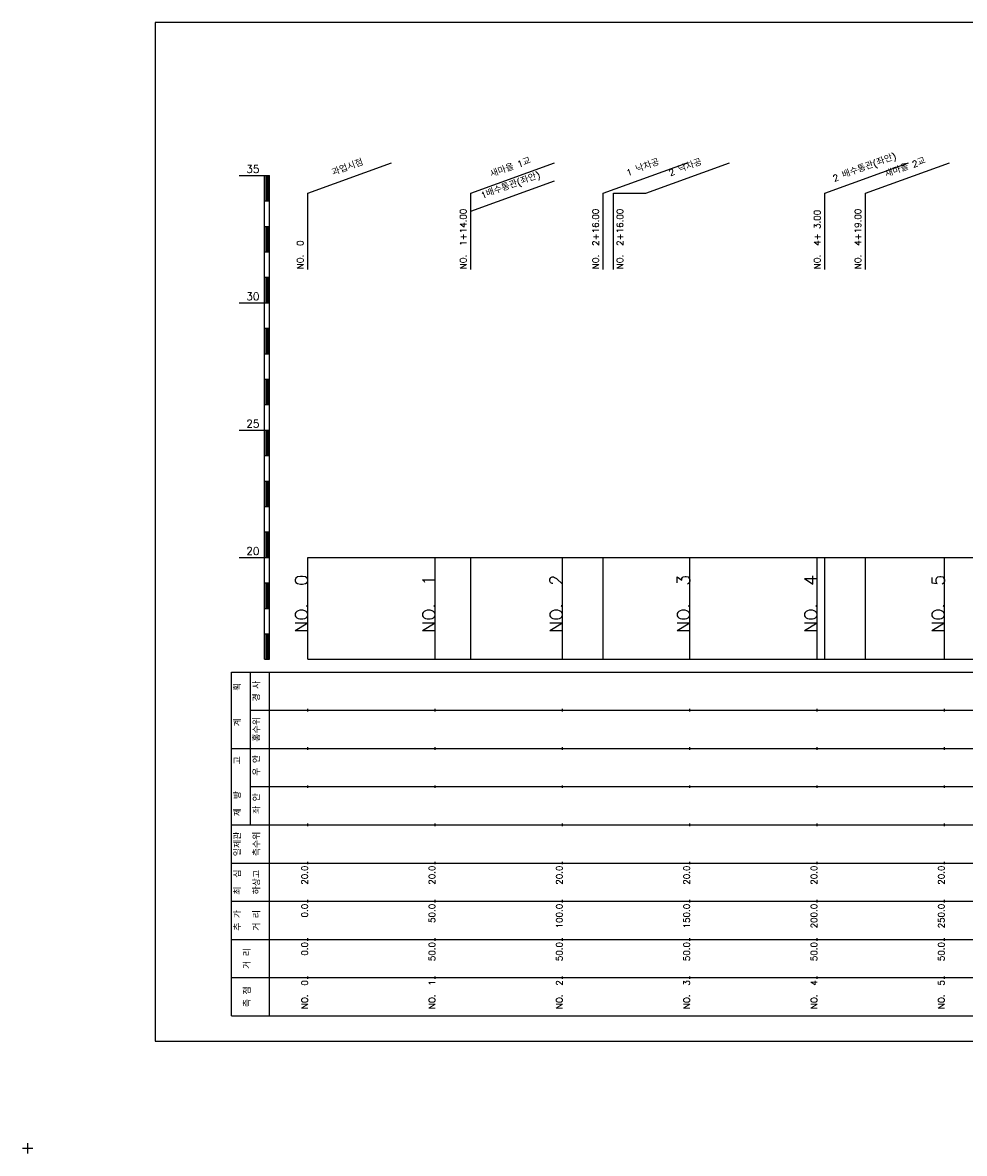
# Model space of a CAD drawing. Extents: x -2 to 685, y -2 to 925.
# Tile 1 of 4: x -2 to 368, y -2 to 442. Entities that reach past the tile are written whole.
import ezdxf
from ezdxf.enums import TextEntityAlignment as Align

# ---------------------------------------------------------------- set-up
doc = ezdxf.new("R2010")
doc.units = 0
doc.header["$LTSCALE"] = 5
for name, color, linetype in [('BOX', 5, 'CONTINUOUS'), ('DT1', 3, 'CONTINUOUS'), ('LT1', 4, 'CONTINUOUS'), ('ST1', 7, 'CONTINUOUS')]:
    doc.layers.add(name, color=color, linetype=linetype)
doc.styles.add('GHS', font='ROMANS.shx', dxfattribs={"bigfont": 'GHS.shx'})

msp = doc.modelspace()

# ---------------------------------------------------------------- linework, layer by layer
at = {"layer": 'BOX'}
msp.add_lwpolyline([(50, 42), (650, 42), (650, 442), (50, 442), (50, 42)], dxfattribs=at)
at = {"layer": 'DT1', "linetype": 'CONTINUOUS'}
msp.add_line((230, 375), (242.68, 375), dxfattribs=at)
at = {"layer": 'LT1', "linetype": 'CONTINUOUS'}
for p, q in [((110, 375), (142.89, 386.97)), ((174, 375), (206.89, 386.97)), ((226, 375), (258.89, 386.97)), ((242.68, 375), (275.57, 386.97)), ((313, 375), (345.89, 386.97)), ((329, 375), (361.89, 386.97)), ((174, 367.96), (206.89, 379.93)), ((110, 345), (110, 375)), ((174, 345), (174, 375)), ((226, 345), (226, 375)), ((230, 345), (230, 375)), ((313, 345), (313, 375)), ((329, 345), (329, 375))]:
    msp.add_line(p, q, dxfattribs=at)
at = {"layer": 'LT1'}
for p, q in [((83, 382), (93, 382)), ((93, 192), (93, 382)), ((93, 382), (95, 382)), ((95, 192), (95, 382)), ((93.5, 381.8), (93.5, 372.2)), ((94, 381.8), (94, 372.2)), ((94.5, 381.8), (94.5, 372.2)), ((93, 372), (95, 372)), ((93, 362), (95, 362)), ((93.5, 361.8), (93.5, 352.2)), ((94, 361.8), (94, 352.2)), ((94.5, 361.8), (94.5, 352.2)), ((93, 352), (95, 352)), ((93, 342), (95, 342)), ((93.5, 341.8), (93.5, 332.2)), ((94, 341.8), (94, 332.2)), ((94.5, 341.8), (94.5, 332.2)), ((83, 332), (93, 332)), ((93, 332), (95, 332)), ((93, 322), (95, 322)), ((93.5, 321.8), (93.5, 312.2)), ((94, 321.8), (94, 312.2)), ((94.5, 321.8), (94.5, 312.2)), ((93, 312), (95, 312)), ((93, 302), (95, 302)), ((93.5, 301.8), (93.5, 292.2)), ((94, 301.8), (94, 292.2)), ((94.5, 301.8), (94.5, 292.2)), ((93, 292), (95, 292)), ((83, 282), (93, 282)), ((93, 282), (95, 282)), ((93.5, 281.8), (93.5, 272.2)), ((94, 281.8), (94, 272.2)), ((94.5, 281.8), (94.5, 272.2)), ((93, 272), (95, 272)), ((93, 262), (95, 262)), ((93.5, 261.8), (93.5, 252.2)), ((94, 261.8), (94, 252.2)), ((94.5, 261.8), (94.5, 252.2)), ((93, 252), (95, 252)), ((93, 242), (95, 242)), ((93.5, 241.8), (93.5, 232.2)), ((94, 241.8), (94, 232.2)), ((94.5, 241.8), (94.5, 232.2)), ((83, 232), (93, 232)), ((93, 232), (95, 232)), ((110, 192), (110, 232)), ((160, 192), (160, 232)), ((174, 192), (174, 232)), ((210, 192), (210, 232)), ((226, 192), (226, 232)), ((260, 192), (260, 232)), ((310, 192), (310, 232)), ((313, 192), (313, 232)), ((329, 192), (329, 232)), ((360, 192), (360, 232)), ((110, 225.69), (110, 226.69)), ((160, 225.69), (160, 226.69)), ((210, 225.69), (210, 226.69)), ((260, 225.69), (260, 226.69)), ((310, 225.69), (310, 226.69)), ((360, 225.69), (360, 226.69)), ((93, 222), (95, 222)), ((93.5, 221.8), (93.5, 212.2)), ((94, 221.8), (94, 212.2)), ((94.5, 221.8), (94.5, 212.2)), ((93, 212), (95, 212)), ((93, 202), (95, 202)), ((93.5, 201.8), (93.5, 192.2)), ((94, 201.8), (94, 192.2)), ((94.5, 201.8), (94.5, 192.2)), ((93, 192), (95, 192)), ((110, 192), (610, 192)), ((110, 171.5), (110, 172.5)), ((160, 171.5), (160, 172.5)), ((210, 171.5), (210, 172.5)), ((260, 171.5), (260, 172.5)), ((310, 171.5), (310, 172.5)), ((360, 171.5), (360, 172.5)), ((110, 156.5), (110, 157.5)), ((160, 156.5), (160, 157.5)), ((210, 156.5), (210, 157.5)), ((260, 156.5), (260, 157.5)), ((310, 156.5), (310, 157.5)), ((360, 156.5), (360, 157.5)), ((110, 141.5), (110, 142.5)), ((160, 141.5), (160, 142.5)), ((210, 141.5), (210, 142.5)), ((260, 141.5), (260, 142.5)), ((310, 141.5), (310, 142.5)), ((360, 141.5), (360, 142.5)), ((110, 126.5), (110, 127.5)), ((160, 126.5), (160, 127.5)), ((210, 126.5), (210, 127.5)), ((260, 126.5), (260, 127.5)), ((310, 126.5), (310, 127.5)), ((360, 126.5), (360, 127.5)), ((110, 111.5), (110, 112.5)), ((160, 111.5), (160, 112.5)), ((210, 111.5), (210, 112.5)), ((260, 111.5), (260, 112.5)), ((310, 111.5), (310, 112.5)), ((360, 111.5), (360, 112.5)), ((110, 96.5), (110, 97.5)), ((160, 96.5), (160, 97.5)), ((210, 96.5), (210, 97.5)), ((260, 96.5), (260, 97.5)), ((310, 96.5), (310, 97.5)), ((360, 96.5), (360, 97.5)), ((110, 81.5), (110, 82.5)), ((160, 81.5), (160, 82.5)), ((210, 81.5), (210, 82.5)), ((260, 81.5), (260, 82.5)), ((310, 81.5), (310, 82.5)), ((360, 81.5), (360, 82.5)), ((110, 66.5), (110, 67.5)), ((160, 66.5), (160, 67.5)), ((210, 66.5), (210, 67.5)), ((260, 66.5), (260, 67.5)), ((310, 66.5), (310, 67.5)), ((360, 66.5), (360, 67.5))]:
    msp.add_line(p, q, dxfattribs=at)
msp.add_lwpolyline([(110, 232), (160, 232), (210, 232), (260, 232), (310, 232), (360, 232), (410, 232), (460, 232), (510, 232), (560, 232), (610, 232)], dxfattribs=at)
at = {"layer": 'ST1'}
for p, q in [((80, 52), (80, 187)), ((80, 187), (623, 187)), ((87.5, 157), (87.5, 187)), ((95, 52), (95, 187)), ((87.5, 172), (623, 172)), ((80, 157), (623, 157)), ((87.5, 127), (87.5, 157)), ((87.5, 142), (623, 142)), ((80, 127), (623, 127)), ((80, 112), (623, 112)), ((80, 97), (623, 97)), ((80, 82), (623, 82)), ((80, 67), (623, 67)), ((80, 52), (623, 52)), ((-2, 0), (2, 0)), ((0, -2), (0, 2))]:
    msp.add_line(p, q, dxfattribs=at)

# ---------------------------------------------------------------- texts
at = {"layer": 'DT1', "linetype": 'CONTINUOUS', "style": 'GHS'}
for s, rotation, p in [('과업시점', 20, (126, 383.99)), ('새마을 1교', 20, (190, 383.99)), ('1 낙차공', 20, (242, 383.99)), ('2 낙차공', 20, (258.68, 383.99)), ('2 배수통관(좌안)', 20, (329, 383.99)), ('새마을 2교', 20, (345, 383.99)), ('1배수통관(좌안)', 20, (190, 376.95)), ('경 사', 90, (91.25, 179.5)), ('  획', 90, (83.75, 179.5)), ('홍수위', 90, (91.25, 164.5)), ('   계', 90, (83.75, 164.5)), ('   고', 90, (83.75, 149.5)), (' 우 안', 90, (91.25, 149.5)), (' 제  방', 90, (83.75, 134.5)), (' 좌 안', 90, (91.25, 134.5)), ('일제관', 90, (83.75, 119.5)), ('측수위', 90, (91.25, 119.5)), ('최  심', 90, (83.75, 104.5)), ('하상고', 90, (91.25, 104.5)), ('추 가', 90, (83.75, 89.5)), ('거 리', 90, (91.25, 89.5)), ('거 리', 90, (87.5, 74.5)), ('측 점', 90, (87.5, 59.5))]:
    msp.add_text(s, height=2.5, rotation=rotation, dxfattribs=at).set_placement(p, align=Align.CENTER)
at = {"layer": 'DT1', "style": 'GHS'}
for s, p in [('35', (91, 383)), ('30', (91, 333)), ('25', (91, 283)), ('20', (91, 233))]:
    msp.add_text(s, height=3, dxfattribs=at).set_placement(p, align=Align.RIGHT)
at = {"layer": 'DT1', "linetype": 'CONTINUOUS', "style": 'GHS'}
for s, p in [('NO.  1+14.00 ', (172.25, 345.12)), ('NO.  2+16.00 ', (224.25, 345.12)), ('NO.  2+16.00 ', (233.78, 345.12)), ('NO.  4+19.00 ', (327.25, 345.12)), ('NO.  4+ 3.00 ', (311.25, 345.12)), ('NO.  0 ', (108.25, 345.12))]:
    msp.add_text(s, height=2.5, rotation=90, dxfattribs=at).set_placement(p)
at = {"layer": 'DT1', "style": 'GHS'}
for s, height, p in [('NO.  0', 5, (110, 225.19)), ('NO.  1', 5, (160, 225.19)), ('NO.  2', 5, (210, 225.19)), ('NO.  3', 5, (260, 225.19)), ('NO.  4', 5, (310, 225.19)), ('NO.  5', 5, (360, 225.19)), (' 20.0', 2.5, (110, 111)), (' 20.0', 2.5, (160, 111)), (' 20.0', 2.5, (210, 111)), (' 20.0', 2.5, (260, 111)), (' 20.0', 2.5, (310, 111)), (' 20.0', 2.5, (360, 111)), ('     0.0', 2.5, (110, 96)), ('    50.0', 2.5, (160, 96)), ('   100.0', 2.5, (210, 96)), ('   150.0', 2.5, (260, 96)), ('   200.0', 2.5, (310, 96)), ('   250.0', 2.5, (360, 96)), ('   0.0', 2.5, (110, 81)), ('  50.0', 2.5, (160, 81)), ('  50.0', 2.5, (210, 81)), ('  50.0', 2.5, (260, 81)), ('  50.0', 2.5, (310, 81)), ('  50.0', 2.5, (360, 81)), ('NO.  0', 2.5, (110, 66)), ('NO.  1', 2.5, (160, 66)), ('NO.  2', 2.5, (210, 66)), ('NO.  3', 2.5, (260, 66)), ('NO.  4', 2.5, (310, 66)), ('NO.  5', 2.5, (360, 66))]:
    msp.add_text(s, height=height, rotation=90, dxfattribs=at).set_placement(p, align=Align.RIGHT)

doc.saveas('drawing.dxf')
